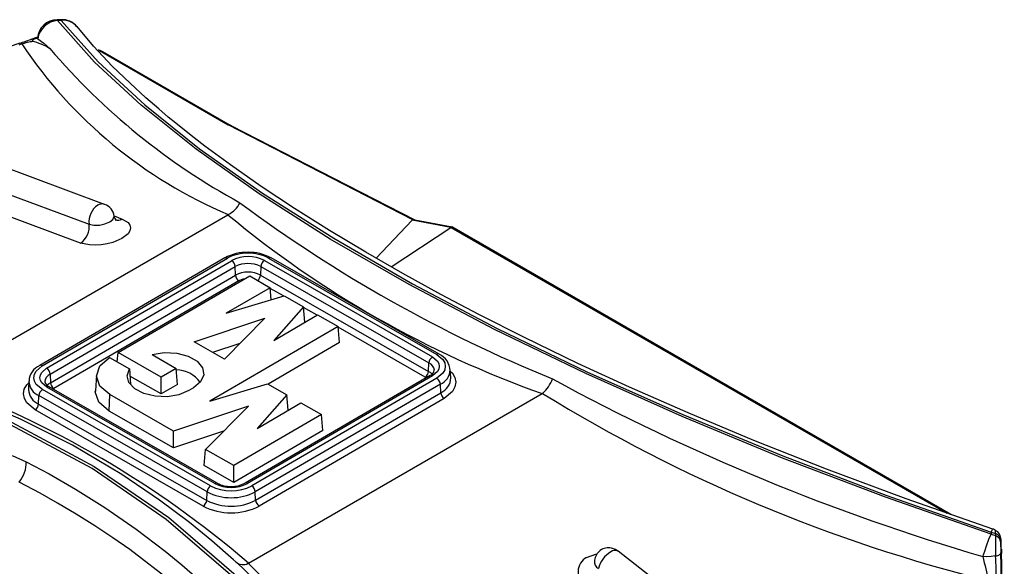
# Model space of a CAD drawing. Header units: inches. Extents: x 0 to 44, y 0 to 34.
# Tile 13 of 15: x 32.4 to 36.3, y 28.2 to 30.4. Entities that reach past the tile are written whole.
import ezdxf

# ---------------------------------------------------------------- set-up
doc = ezdxf.new("R2010")
doc.units = ezdxf.units.IN
doc.header["$LTSCALE"] = 4
doc.header["$MEASUREMENT"] = 0

msp = doc.modelspace()

# ---------------------------------------------------------------- linework, layer by layer
for p, q in [((32.5296, 30.3828), (32.5145, 30.382)), ((32.5313, 30.3799), (32.5163, 30.3791)), ((32.4356, 30.3129), (32.4088, 30.3037)), ((32.4235, 30.3064), (32.4356, 30.3106)), ((32.4359, 30.3071), (32.4235, 30.3064)), ((32.4356, 30.3106), (32.4359, 30.3071)), ((32.3651, 30.2887), (31.5549, 30.0103)), ((32.3724, 30.2857), (32.3603, 30.2804)), ((32.6796, 30.2611), (32.6794, 30.2611)), ((32.6872, 30.2595), (32.6815, 30.2611)), ((32.6845, 30.2588), (33.2005, 29.9609)), ((32.6901, 30.2577), (32.6845, 30.2588)), ((32.6901, 30.2577), (32.6865, 30.2596)), ((32.6901, 30.2577), (33.1977, 29.9646)), ((33.2009, 29.9637), (32.6976, 30.2543)), ((32.7053, 29.6417), (31.7021, 30.014)), ((33.1977, 29.9646), (33.2043, 29.961)), ((33.2005, 29.9609), (33.2043, 29.961)), ((33.9421, 29.5802), (33.2005, 29.9609)), ((33.205, 29.9606), (33.2005, 29.9609)), ((33.2043, 29.961), (33.205, 29.9606)), ((33.2043, 29.961), (33.2084, 29.9597)), ((33.2101, 29.9579), (33.205, 29.9606)), ((33.205, 29.9606), (33.2091, 29.9593)), ((33.2101, 29.9579), (33.9495, 29.5789)), ((31.6437, 29.9331), (32.643, 29.5623)), ((32.6086, 29.4864), (31.6203, 29.8532)), ((32.0387, 28.9298), (33.1999, 29.6002)), ((33.1999, 29.6002), (33.2014, 29.6009)), ((32.7429, 29.595), (32.7756, 29.5829)), ((33.7944, 29.4254), (33.9396, 29.5776)), ((34.0951, 29.5493), (33.9396, 29.5776)), ((33.9442, 29.5791), (33.9421, 29.5802)), ((33.9442, 29.5791), (33.9495, 29.5789)), ((33.9495, 29.5789), (34.1003, 29.5516)), ((33.8546, 29.3909), (34.0951, 29.5493)), ((34.0951, 29.5493), (34.0952, 29.5493)), ((34.099, 29.551), (34.0952, 29.5493)), ((34.0952, 29.5493), (36.0848, 28.4025)), ((34.099, 29.551), (34.1003, 29.5516)), ((34.099, 29.551), (36.0987, 28.3976)), ((34.0991, 29.5509), (34.1003, 29.5516)), ((33.1878, 29.4265), (32.4451, 28.9947)), ((32.455, 28.9937), (33.1977, 29.4256)), ((32.4723, 28.9838), (33.2149, 29.4156)), ((33.2149, 29.4156), (33.2152, 29.4158)), ((33.3462, 29.4159), (34.0207, 29.0293)), ((33.3634, 29.4259), (34.0379, 29.0393)), ((33.3731, 29.4269), (33.3729, 29.427)), ((34.0477, 29.0403), (33.3731, 29.4269)), ((32.4863, 28.9597), (33.2289, 29.3916)), ((33.2304, 29.3577), (33.2289, 29.3916)), ((33.3323, 29.3918), (33.3308, 29.3579)), ((33.3323, 29.3918), (34.0068, 29.0052)), ((32.4878, 28.9259), (33.2304, 29.3577)), ((33.2444, 29.3345), (32.5017, 28.9027)), ((32.7594, 29.0473), (33.2874, 29.3543)), ((33.2874, 29.3543), (33.3696, 29.3072)), ((33.3308, 29.3579), (34.0054, 28.9713)), ((33.3696, 29.3072), (33.1936, 29.2049)), ((33.3739, 29.2593), (33.3696, 29.3072)), ((33.4227, 29.2741), (33.3698, 29.3044)), ((33.1936, 29.2049), (33.4258, 29.275)), ((33.4258, 29.275), (33.5036, 29.2304)), ((33.5036, 29.2304), (33.3838, 29.0958)), ((33.5085, 29.1683), (33.5036, 29.2304)), ((33.5575, 29.1968), (33.5038, 29.2276)), ((33.065, 29.0902), (33.3488, 29.1853)), ((33.3488, 29.1853), (33.1861, 29.0208)), ((33.3838, 29.0958), (33.5598, 29.1982)), ((33.5598, 29.1982), (33.642, 29.1511)), ((33.642, 29.1511), (33.1268, 28.8515)), ((33.6478, 29.0868), (33.642, 29.1511)), ((33.9915, 28.9481), (33.6422, 29.1482)), ((33.1861, 29.0208), (33.065, 29.0902)), ((33.1389, 29.0479), (33.2496, 29.085)), ((33.6478, 29.0868), (33.3615, 28.9203)), ((32.756, 29.0096), (32.7594, 29.0473)), ((32.9324, 28.9481), (32.7594, 29.0473)), ((32.7251, 29.0273), (32.8045, 28.9818)), ((32.8955, 29.0387), (32.9925, 28.9831)), ((34.0054, 28.9713), (34.0068, 29.0052)), ((34.0477, 29.0403), (34.0475, 29.0404)), ((32.8045, 28.9818), (32.8093, 28.9181)), ((32.9925, 28.9831), (32.9324, 28.9481)), ((32.9983, 28.9188), (32.9925, 28.9831)), ((34.0942, 28.9452), (34.0921, 28.9782)), ((32.4014, 28.9329), (32.3993, 28.9)), ((32.4863, 28.9597), (32.4878, 28.9259)), ((32.6721, 28.957), (32.668, 28.8926)), ((32.9324, 28.8805), (32.8067, 28.9525)), ((32.9324, 28.8805), (32.9324, 28.9481)), ((34.0113, 28.9545), (33.2687, 28.5227)), ((34.0212, 28.9536), (33.2785, 28.5217)), ((34.0385, 28.9437), (33.2958, 28.5118)), ((32.3993, 28.9), (32.3992, 28.8982)), ((33.1301, 28.5115), (32.4556, 28.8981)), ((33.1473, 28.5215), (32.4728, 28.9081)), ((33.1571, 28.5225), (32.4826, 28.9091)), ((32.9983, 28.9188), (32.9324, 28.8805)), ((33.0615, 28.9046), (33.043, 28.8939)), ((33.1268, 28.8515), (33.3591, 28.9217)), ((34.0525, 28.9196), (33.3098, 28.4878)), ((33.3113, 28.4539), (34.054, 28.8857)), ((33.3591, 28.9217), (33.4369, 28.8771)), ((34.054, 28.8857), (34.0525, 28.9196)), ((32.4403, 28.8401), (32.4417, 28.8739)), ((33.1163, 28.4873), (32.4417, 28.8739)), ((32.7231, 28.8121), (32.726, 28.8781)), ((32.9819, 28.7314), (32.726, 28.8781)), ((33.2828, 28.2016), (34.4613, 28.882)), ((33.4369, 28.8771), (33.3171, 28.7425)), ((34.0679, 28.8625), (33.3253, 28.4307)), ((33.4418, 28.815), (33.4369, 28.8771)), ((34.4627, 28.883), (34.4613, 28.882)), ((33.1009, 28.4302), (32.4264, 28.8168)), ((32.4403, 28.8401), (33.1148, 28.4535)), ((32.9813, 28.6641), (32.7231, 28.8121)), ((33.2821, 28.832), (32.9819, 28.7314)), ((33.11, 28.658), (33.2821, 28.832)), ((33.3171, 28.7425), (33.4931, 28.8449)), ((33.4931, 28.8449), (33.5753, 28.7978)), ((33.5753, 28.7978), (33.2233, 28.5931)), ((33.5811, 28.7335), (33.5753, 28.7978)), ((33.1829, 28.7317), (32.9813, 28.6641)), ((32.9813, 28.6641), (32.9819, 28.7314)), ((33.5811, 28.7335), (33.2233, 28.5254)), ((33.1048, 28.5933), (33.11, 28.658)), ((33.2233, 28.5931), (33.11, 28.658)), ((32.3337, 28.6336), (32.3907, 28.6086)), ((33.2233, 28.5254), (33.1048, 28.5933)), ((33.2233, 28.5254), (33.2233, 28.5931)), ((33.1148, 28.4535), (33.1163, 28.4873)), ((33.3113, 28.4539), (33.3098, 28.4878)), ((33.3253, 28.4307), (33.3249, 28.4304)), ((36.2624, 28.326), (36.2624, 28.3172)), ((36.2624, 28.326), (36.2798, 28.3209)), ((36.2624, 28.3172), (36.2798, 28.312)), ((36.2798, 28.3209), (36.2798, 28.312)), ((36.3015, 28.2927), (36.3015, 28.2838)), ((36.3043, 28.2573), (36.304, 28.2415)), ((36.3157, 27.7259), (36.3043, 28.2573)), ((35.7146, 27.5063), (34.7655, 28.2499)), ((36.2445, 28.2273), (36.2302, 28.2277)), ((33.2828, 28.2016), (33.2811, 28.2008))]:
    msp.add_line(p, q)
at = {"flags": 128}
for points in [[(32.5145, 30.382), (32.5147, 30.3819), (32.5155, 30.381), (32.5163, 30.3791)], [(36.2624, 28.3172), (35.8389, 28.4659), (35.4256, 28.6233), (35.0228, 28.7895), (34.6364, 28.9621), (34.2701, 29.1395), (33.9275, 29.3201), (33.6109, 29.5025), (33.3255, 29.6838), (33.0724, 29.8627), (32.8515, 30.0395), (32.665, 30.2126), (32.5163, 30.3791)], [(32.5296, 30.3825), (32.5298, 30.3827), (32.5313, 30.3799)], [(32.5313, 30.3799), (32.6799, 30.2138), (32.8662, 30.041), (33.0866, 29.8648), (33.3394, 29.6862), (33.6244, 29.5053), (33.9405, 29.3233), (34.2811, 29.1439), (34.6428, 28.9687), (35.0255, 28.7977), (35.4273, 28.6318), (35.8399, 28.4745), (36.2624, 28.326)], [(36.2697, 28.338), (35.9215, 28.4595), (35.6022, 28.5785), (35.3106, 28.6939), (35.0464, 28.8044), (34.8116, 28.9076), (34.6046, 29.0031), (34.3899, 29.1069), (34.2093, 29.1982), (34.054, 29.2801), (33.902, 29.3637), (33.753, 29.4491), (33.6078, 29.5362), (33.4678, 29.6244), (33.3334, 29.7136), (33.2098, 29.8002), (33.1079, 29.8755), (33.0645, 29.9089), (33.0257, 29.9394), (32.9912, 29.9672), (32.9607, 29.9923), (32.9224, 30.0246), (32.8705, 30.0698), (32.8073, 30.1275), (32.7361, 30.1969), (32.6603, 30.2773), (32.595, 30.3551)], [(32.4369, 30.3064), (32.4364, 30.3068), (32.4359, 30.3071)], [(32.3724, 30.2857), (32.3775, 30.2876), (32.383, 30.2894), (32.3831, 30.2894), (32.384, 30.2897), (32.3863, 30.2904), (32.3949, 30.2929), (32.3956, 30.2931), (32.4067, 30.2956), (32.408, 30.2958), (32.4087, 30.2958), (32.4088, 30.2958), (32.4089, 30.2958), (32.4089, 30.2958), (32.4089, 30.2958), (32.4089, 30.2958), (32.4089, 30.2958), (32.4089, 30.2958), (32.4088, 30.2958), (32.4087, 30.2958), (32.4087, 30.2958), (32.4087, 30.2958), (32.4087, 30.2958), (32.4087, 30.2958), (32.4087, 30.2958), (32.4087, 30.2958), (32.4087, 30.2958), (32.4087, 30.2958), (32.4136, 30.2958)], [(32.4088, 30.3036), (32.413, 30.3051), (32.4235, 30.3064)], [(32.4369, 30.3064), (32.4606, 30.2887), (32.4857, 30.2667)], [(32.6975, 30.2541), (32.6959, 30.2556), (32.6901, 30.2577)], [(33.1977, 29.9646), (33.2006, 29.964), (33.203, 29.9629)], [(33.2087, 29.9597), (33.206, 29.9612), (33.203, 29.9629)], [(33.2139, 29.9569), (33.2117, 29.9581), (33.2092, 29.9594)], [(33.9513, 29.5782), (33.6253, 29.7455), (33.216, 29.9555)], [(32.7756, 29.5829), (32.8, 29.5682), (32.807, 29.5582), (32.8093, 29.5472), (32.8067, 29.5356), (32.7993, 29.524), (32.7743, 29.5041), (32.7378, 29.4885), (32.715, 29.4827), (32.6912, 29.479), (32.6674, 29.4776), (32.6447, 29.4786), (32.6086, 29.4864)], [(32.643, 29.5623), (32.6619, 29.5582), (32.6843, 29.5585), (32.7067, 29.563), (32.7258, 29.5711), (32.7387, 29.5815), (32.7433, 29.5926), (32.7432, 29.5946)], [(33.9442, 29.5791), (33.9414, 29.5787), (33.9396, 29.5776)], [(36.1028, 28.3962), (35.2088, 28.9117), (34.1, 29.5514)], [(33.266, 29.3418), (33.2602, 29.3408), (33.2444, 29.3345)], [(33.222, 28.2153), (33.1357, 28.2913), (33.0454, 28.3651), (32.9258, 28.4549), (32.7747, 28.557), (32.576, 28.6744), (32.3678, 28.7798), (32.1589, 28.8697), (31.9722, 28.9382), (31.8096, 28.9895), (31.7056, 29.0186), (31.5943, 29.0465), (31.4753, 29.073), (31.334, 29.1), (31.1534, 29.1279), (30.9324, 29.1525), (30.6708, 29.1685), (30.4074, 29.17)], [(33.9489, 26.9905), (33.8212, 27.3091), (33.6563, 27.6094), (33.4543, 27.8906), (33.2192, 28.1469), (32.9527, 28.3771), (32.6547, 28.5811), (32.3275, 28.7566), (31.9777, 28.9001), (31.6081, 29.0112), (31.2187, 29.09), (30.8118, 29.1354), (30.3948, 29.1466)], [(30.3966, 29.1555), (30.8147, 29.1444), (31.2227, 29.0991), (31.6132, 29.0204), (31.9839, 28.9093), (32.3346, 28.7657), (32.6628, 28.59), (32.9629, 28.3849), (33.2327, 28.1517), (33.4697, 27.8929), (33.6718, 27.6109), (33.8366, 27.31), (33.9643, 26.9905)], [(32.8955, 29.0387), (32.9441, 29.0467), (32.9944, 29.0445), (33.0405, 29.0325), (33.0766, 29.0121), (33.0983, 28.9858), (33.1031, 28.9568), (33.0903, 28.9286), (33.0615, 28.9046)], [(32.726, 28.8781), (32.6862, 28.9122), (32.672, 28.9526), (32.6857, 28.993), (32.7251, 29.0273)], [(34.0207, 29.0293), (34.0404, 29.0128), (34.0462, 29.0024), (34.0481, 28.9915), (34.0463, 28.9806), (34.0406, 28.9702), (34.0212, 28.9536)], [(34.0379, 29.0393), (34.0627, 29.0184), (34.07, 29.0053), (34.0725, 28.9916), (34.0702, 28.9778), (34.063, 28.9647), (34.0385, 28.9437)], [(32.4556, 28.8981), (32.4308, 28.919), (32.4235, 28.9321), (32.421, 28.9458), (32.4233, 28.9596), (32.4305, 28.9727), (32.455, 28.9937)], [(32.4451, 28.9947), (32.4451, 28.9947), (32.4454, 28.9948)], [(32.4728, 28.9081), (32.4531, 28.9246), (32.4473, 28.935), (32.4454, 28.9459), (32.4472, 28.9567), (32.4529, 28.9672), (32.4723, 28.9838)], [(33.043, 28.8939), (33.0032, 28.8775), (32.9562, 28.8697), (32.9074, 28.8713), (32.8624, 28.8823), (32.8262, 28.9013), (32.803, 28.9261), (32.7955, 28.954), (32.8045, 28.9818)], [(34.0191, 28.9603), (34.0142, 28.9651), (34.0054, 28.9713)], [(34.0926, 28.9705), (34.1007, 28.9637), (34.1105, 28.9461), (34.114, 28.9274), (34.1107, 28.9086), (34.1011, 28.891), (34.0679, 28.8625)], [(32.4264, 28.8168), (32.3928, 28.8451), (32.383, 28.8627), (32.3795, 28.8814), (32.3828, 28.9002), (32.3924, 28.9178), (32.4009, 28.9252)], [(32.4878, 28.9259), (32.479, 28.9197), (32.4742, 28.9148)], [(32.7231, 28.8121), (32.6823, 28.8471), (32.6679, 28.8885), (32.6693, 28.8925)], [(32.3907, 28.6086), (32.4831, 28.5593), (32.5885, 28.4986), (32.7054, 28.4254), (32.8318, 28.3383), (32.9488, 28.2493), (33.0146, 28.1952), (33.0781, 28.1401), (33.1371, 28.0858), (33.1942, 28.0303), (33.2533, 27.9694), (33.314, 27.9028), (33.3698, 27.8377), (33.4292, 27.7636), (33.4915, 27.6798), (33.5555, 27.5864), (33.6201, 27.483), (33.6682, 27.3988), (33.7042, 27.3309), (33.745, 27.2482), (33.7918, 27.1436), (33.8319, 27.0437), (33.8581, 26.9716), (33.8728, 26.9284)], [(33.8218, 26.8685), (33.7734, 27.0054), (33.7224, 27.1302), (33.6597, 27.2641), (33.598, 27.3802), (33.5233, 27.5054), (33.449, 27.6164), (33.3632, 27.731), (33.2756, 27.8359), (33.1309, 27.987), (32.976, 28.1253), (32.8057, 28.2563), (32.7378, 28.3037), (32.6663, 28.351), (32.5915, 28.3978), (32.5161, 28.4425), (32.446, 28.482), (32.3626, 28.5264)], [(36.2624, 28.326), (36.2677, 28.3363), (36.2692, 28.3367)], [(36.2803, 28.3329), (36.2717, 28.3372), (36.2694, 28.3377)], [(36.2798, 28.3209), (36.2799, 28.3319), (36.28, 28.3324)], [(36.2445, 28.2713), (36.2541, 28.2974), (36.2624, 28.3172)], [(36.3015, 28.2927), (36.3016, 28.2982), (36.3017, 28.2986), (36.3019, 28.2946)], [(36.3019, 28.2946), (36.3019, 28.2939), (36.3021, 28.2848)], [(34.7652, 28.2497), (34.756, 28.256), (34.739, 28.2617)], [(36.2302, 28.2277), (36.237, 28.2493), (36.2445, 28.2713)], [(36.3043, 28.2573), (36.3024, 28.2684), (36.302, 28.2692)], [(36.304, 28.2415), (36.3037, 28.2364), (36.3033, 28.2425), (36.3027, 28.2592), (36.3021, 28.2848)], [(34.6395, 28.2246), (34.676, 28.2378), (34.6823, 28.2386)], [(34.6707, 28.2133), (34.6705, 28.2121), (34.671, 28.2126)], [(36.2807, 28.2303), (36.2631, 28.228), (36.2445, 28.2273)], [(36.2807, 28.2303), (36.2853, 28.2314), (36.2894, 28.2326), (36.2931, 28.2341), (36.2962, 28.2357), (36.2987, 28.2374), (36.3005, 28.2392), (36.3016, 28.2411), (36.302, 28.243)]]:
    msp.add_lwpolyline(points, dxfattribs=at)
for centre, radius, start, end in [((32.5143, 30.3029), 0.0791, 89.8555, 175.4879), ((32.5214, 30.2939), 0.0854, 93.4622, 171.5567), ((32.5352, 30.3063), 0.0767, 39.8961, 94.226), ((32.542, 30.318), 0.0628, 34.8539, 99.8314), ((31.0973, 34.0483), 3.9677, 288.6229, 289.3013), ((32.3655, 30.2786), 0.00981, 45.8703, 96.8846), ((33.9315, 31.3291), 1.8761, 213.7931, 247.0976), ((32.4396, 30.2814), 0.0297, 122.8414, 151.0136), ((32.3713, 30.087), 0.213, 57.5048, 78.5362), ((34.5351, 32.0146), 2.6935, 220.4599, 241.4656), ((32.6806, 30.2569), 0.00432, 27.1575, 104.5593), ((33.2099, 29.9491), 0.00881, 46.2926, 88.5171), ((32.7217, 29.5723), 0.0793, 123.9202, 187.2463), ((32.6951, 29.611), 0.0323, 71.4365, 123.2602), ((32.6893, 29.5904), 0.0537, 4.5554, 72.4913), ((33.1554, 29.6937), 0.1036, 296.3718, 333.9623), ((36.6611, 34.2337), 5.716, 233.3422, 247.815), ((35.8485, 32.7852), 4.1424, 230.2542, 250.4353), ((32.5643, 29.5522), 0.0793, 303.9202, 7.2463), ((32.769, 29.5967), 0.0258, 184.3425, 228.8941), ((32.7579, 29.6098), 0.0323, 250.8823, 303.2866), ((33.2747, 29.2752), 0.174, 88.0051, 119.8326), ((33.2783, 29.273), 0.1726, 89.2303, 117.7322), ((33.2832, 29.2725), 0.1731, 62.4244, 90.8782), ((33.2859, 29.2709), 0.1783, 60.8458, 91.6378), ((33.1919, 29.418), 0.00949, 52.9745, 116.1312), ((33.253, 29.3303), 0.1102, 119.9972, 120.1771), ((33.1988, 29.3902), 0.0302, 2.6318, 57.6073), ((33.2808, 29.2893), 0.1425, 62.6993, 117.4204), ((33.2808, 29.2919), 0.1124, 62.7291, 117.5103), ((33.3626, 29.3904), 0.0303, 122.8188, 177.4208), ((33.3692, 29.4178), 0.00994, 67.6748, 125.6768), ((33.2808, 29.2609), 0.1091, 62.7291, 117.5103), ((33.2607, 29.3601), 0.0304, 184.5007, 237.4771), ((33.2998, 29.3605), 0.0311, 308.4302, 355.2685), ((34.0372, 29.0038), 0.0303, 122.8188, 177.4208), ((33.9917, 28.9715), 0.037, 6.2617, 65.7776), ((34.0437, 29.0312), 0.00994, 67.6748, 125.6768), ((34.0177, 28.9724), 0.0738, 0.5512, 66.3853), ((32.4692, 28.9314), 0.0673, 110.6281, 179.3858), ((32.4492, 28.9855), 0.0101, 54.7702, 112.5496), ((32.4562, 28.9584), 0.0302, 2.6318, 57.6073), ((32.9897, 28.8545), 0.1231, 36.2887, 88.4568), ((33.9749, 28.9737), 0.0306, 302.9457, 355.5677), ((34.0037, 28.978), 0.0244, 287.1876, 353.9407), ((34.0259, 28.9802), 0.0662, 293.6184, 358.2188), ((30.6436, 25.1195), 4.0577, 49.4267, 69.8898), ((32.4666, 28.9343), 0.0653, 182.2944, 247.65), ((32.5008, 28.927), 0.0358, 113.8544, 175.5484), ((32.4913, 28.934), 0.0262, 189.1391, 251.2849), ((32.5181, 28.9283), 0.0304, 184.5007, 237.4771), ((34.0155, 28.946), 0.00949, 52.9745, 116.1312), ((34.0223, 28.9182), 0.0302, 2.6318, 57.6073), ((34.0288, 28.9461), 0.0655, 292.6378, 359.1994), ((34.3595, 28.9971), 0.1539, 312.1468, 338.5881), ((38.6983, 36.6546), 8.7809, 241.4575, 253.67501), ((32.4674, 28.9028), 0.0683, 183.8082, 246.6215), ((32.4721, 28.8726), 0.0303, 122.8188, 177.4208), ((32.4785, 28.9001), 0.00985, 65.8924, 125.835), ((34.0842, 28.8881), 0.0304, 184.5007, 237.4771), ((37.7607, 34.2287), 6.2812, 238.32854, 256.12407), ((32.4098, 28.8424), 0.0306, 302.9457, 355.5677), ((32.2716, 28.6046), 0.1192, 319.2433, 1.9221), ((33.1466, 28.486), 0.0303, 122.8188, 177.4208), ((33.2127, 28.6713), 0.1798, 242.6885, 297.5508), ((33.153, 28.5141), 0.00932, 62.7174, 127.6321), ((33.2127, 28.648), 0.1424, 242.6885, 297.5508), ((33.2075, 28.611), 0.1016, 240.478, 272.922), ((33.2164, 28.6171), 0.1076, 268.0047, 298.8333), ((33.2728, 28.5139), 0.00969, 53.7992, 116.5756), ((33.2797, 28.4864), 0.0302, 2.6318, 57.6073), ((33.0843, 28.4559), 0.0306, 302.9457, 355.5677), ((33.2127, 28.6434), 0.2136, 242.7291, 297.5103), ((33.2127, 28.6743), 0.2103, 242.7291, 297.5103), ((33.3416, 28.4563), 0.0304, 184.5007, 237.4771), ((33.2127, 28.6467), 0.2436, 242.6993, 297.4204), ((36.2599, 28.2968), 0.042, 357.0793, 61.4168), ((36.2692, 28.2903), 0.0324, 4.2702, 70.9526), ((41.5415, 28.3299), 5.2617, 180.1949, 181.0848), ((36.2692, 28.2814), 0.0324, 4.2704, 70.9531), ((34.7268, 28.2072), 0.0558, 77.452, 173.9547), ((34.7535, 28.226), 0.0268, 63.264, 129.5046), ((38.9323, 28.2928), 2.6308, 180.1948, 181.0848), ((31.2452, 26.0334), 2.9443, 18.4741, 47.824), ((34.6695, 28.1679), 0.0641, 117.8583, 240.8185), ((34.7059, 28.2093), 0.0353, 173.5743, 238.2005), ((34.7932, 28.1537), 0.109, 121.42, 166.386), ((37.4424, 28.4784), 1.2379, 191.6851, 196.3077), ((33.3774, 28.0842), 2.907, 0.7732, 2.8814), ((25.4295, 28.0422), 10.8743, 0.2983, 1.05766), ((33.2603, 28.2386), 0.0432, 227.5239, 298.8746), ((31.0697, 25.8686), 3.2139, 18.64, 46.5232)]:
    msp.add_arc(centre, radius, start, end)

doc.saveas('drawing.dxf')
